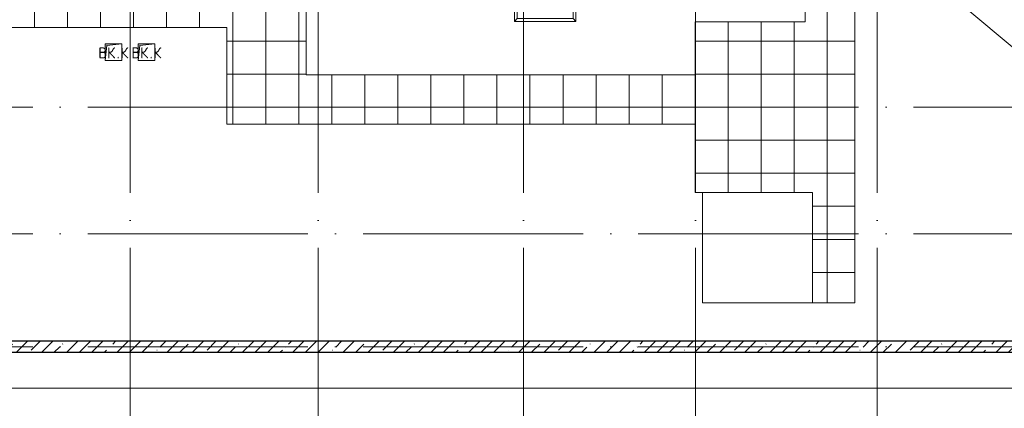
# Model space of a CAD drawing. Header units: millimetres. Extents: x -30540 to 143646, y -11730 to 123410.
# Tile 88 of 114: x 69931 to 87816, y 74333 to 81389. Entities that reach past the tile are written whole.
import ezdxf

# ---------------------------------------------------------------- set-up
doc = ezdxf.new("R2010")
doc.units = ezdxf.units.MM
doc.linetypes.add('ADSK_Линия сетки', pattern=[5000, 4000, -500, 0, -500])
for name, color, linetype, lineweight in [('A-____-NOTE-TEXT', 7, 'Continuous', 18), ('A-FLOR-____-OTLN', 7, 'Continuous', 18), ('A-GENM-____-OTLN', 7, 'Continuous', 18), ('A-ROOF-____-OTLN', 7, 'Continuous', 18), ('A-ROOF-____-PATT', 7, 'Continuous', 18), ('A-WALL-____-MCUT', 7, 'Continuous', 40), ('A-WALL-____-PATT', 7, 'Continuous', 40), ('M-EQPM-____-OTLN', 7, 'Continuous', 18), ('S-GRID-____-OTLN', 7, 'Continuous', 9)]:
    doc.layers.add(name, color=color, linetype=linetype, lineweight=lineweight)
doc.styles.add('GOST Common', font='GOST_Common.ttf', dxfattribs={"height": 200})

# ---------------------------------------------------------------- blocks, each defined once
blk = doc.blocks.new('_GM_Dt-St-D_Фартук гнутый из оцинкованной стали_Пристенный_Тип 1__c-верхняя кромка с отгибом_ - ФС-1_3_50х70У100-1_5_t__RAL7016-7873531-Кровля')
at = {"layer": 'A-GENM-____-OTLN', "color": 254, "lineweight": 13, "true_color": 0xcccccc}
for p, q in [((0, 50), (2833, 50)), ((50, 0), (0, 50)), ((50, 0), (2783, 0)), ((50, 0), (50, -1.5)), ((2833, 50), (2783, 0)), ((2783, -1.5), (2783, 0))]:
    blk.add_line(p, q, dxfattribs=at)
blk = doc.blocks.new('_GM_Dt-St-D_Фартук гнутый из оцинкованной стали_Пристенный_Тип 1__c-верхняя кромка с отгибом_ - ФС-1_3_50х70У100-1_5_t__RAL7016-7548135-Кровля')
at = {"layer": 'A-GENM-____-OTLN', "color": 254, "lineweight": 13, "true_color": 0xcccccc}
for p, q in [((0, 50), (1113, 50)), ((50, 0), (0, 50)), ((50, 0), (1063, 0)), ((50, 0), (50, -1)), ((1113, 50), (1063, 0)), ((1063, -1), (1063, 0))]:
    blk.add_line(p, q, dxfattribs=at)
blk = doc.blocks.new('_GM_Dt-St-D_Фартук гнутый из оцинкованной стали_Пристенный_Тип 1__c-верхняя кромка с отгибом_ - ФС-1_3_50х70У100-1_5_t__RAL7016-7873530-Кровля')
at = {"layer": 'A-GENM-____-OTLN', "color": 254, "lineweight": 13, "true_color": 0xcccccc}
for p, q in [((1331.5, 0), (0, 0)), ((1331.5, 0), (1331.5, 1.5)), ((1381.5, -50), (50, -50)), ((1331.5, 0), (1381.5, -50))]:
    blk.add_line(p, q, dxfattribs=at)
blk = doc.blocks.new('АР_Канал вертикальный прямоугольный - ВК_К-6743302-Кровля')
at = {"layer": 'M-EQPM-____-OTLN', "lineweight": 13, "true_color": 0xe2e2e2}
blk.add_hatch(color=254, dxfattribs=at).paths.add_polyline_path([(-150, -150), (-120, 120), (150, 150), (-150, 150)])
at = {"layer": 'M-EQPM-____-OTLN', "color": 253, "lineweight": 13, "true_color": 0xaaaaaa}
for p, q in [((150, 150), (-150, 150)), ((-150, 150), (-150, -150)), ((150, 150), (-150, 150)), ((-150, 150), (-150, -150)), ((-150, -150), (-150, 150)), ((-150, 150), (150, 150)), ((-150, -150), (-120, 120)), ((-150, -150), (-120, 120)), ((-120, 120), (150, 150)), ((-120, 120), (150, 150)), ((150, -150), (150, 150)), ((150, 150), (150, -150)), ((-150, -150), (150, -150)), ((150, -150), (-150, -150))]:
    blk.add_line(p, q, dxfattribs=at)
blk = doc.blocks.new('Наметкина 10_РД_АР_К3_отсоединено_rvt-1-Кровля')
at = {"layer": 'A-ROOF-____-PATT', "lineweight": 5, "true_color": 0xe4e4e4}
h = blk.add_hatch(dxfattribs=at)
h.set_pattern_fill('FP_14', color=254, style=0, pattern_type=2)
h.set_pattern_definition([(0, (0, 0), (0, 600), []), (90, (0, 0), (-600, 4e-14), [])])
h.paths.add_polyline_path([(85102, 76250), (85102, 85261), (88675, 85261), (88675, 89725), (95725, 89725), (95725, 86172), (95752, 86172), (95752, 81329), (95725, 81329), (95725, 81020), (93155, 81020), (93155, 77690), (94055, 77690), (94055, 80120), (96625, 80120), (96625, 85950), (99800, 85950), (99800, 88410), (103092, 88410), (103092, 81075), (102046, 81075), (102045, 81075), (100100, 81075), (100100, 80175), (108900, 80175), (108900, 81422), (113980, 81422), (113980, 78900), (125861, 78900), (125861, 89310), (109999, 89310), (109999, 92648), (103092, 92648), (103092, 89310), (96676, 89310), (96676, 90625), (75677, 90625), (75677, 89725), (87775, 89725), (87775, 86161), (84202, 86161), (84202, 81350), (82202, 81350), (82202, 80390), (75135, 80390), (75135, 82150), (66605, 82150), (66605, 85800), (69729, 85800), (69729, 86800), (65705, 86800), (65705, 85850), (65735, 85850), (65705, 85847), (65705, 83050), (65735, 83050), (65705, 83047), (65705, 81250), (73695, 81250), (73695, 79490), (82202, 79490), (82202, 78250), (84332, 78250), (84332, 76250), (84990, 76250)])
h.paths.add_polyline_path([(114880, 79800), (114880, 82322), (108000, 82322), (108000, 81075), (104005, 81075), (104005, 91748), (109099, 91748), (109099, 85625), (114880, 85625), (114880, 88410), (124961, 88410), (124961, 85827), (125007, 85827), (125007, 83674), (124961, 83674), (124961, 79800), (117687, 79800)])
h.paths.add_polyline_path([(97705, 86000), (97705, 86300), (98005, 86300), (97735, 86270)])
h.paths.add_polyline_path([(113980, 86525), (109999, 86525), (109999, 88410), (113980, 88410), (113980, 87375)])
at = {"layer": 'A-WALL-____-PATT', "lineweight": 5, "true_color": 0xcccccc}
h = blk.add_hatch(dxfattribs=at)
h.set_pattern_fill('FP_11', color=254, style=0, pattern_type=2)
h.set_pattern_definition([(45, (0, 0), (-228.0985, 228.0985), []), (45, (228.1, 0), (-228.0985, 228.0985), [403.225, -80.645, 6.706, -73.939])])
h.paths.add_polyline_path([(93705, 75350), (93705, 75550), (63825, 75550), (63825, 75350), (84990, 75350)])
at = {"layer": 'A-FLOR-____-OTLN', "color": 254, "lineweight": 13, "true_color": 0xcccccc}
for p, q in [((84332, 78250), (82332, 78250)), ((82332, 78250), (82332, 76250)), ((84332, 76250), (84332, 78250)), ((82332, 76250), (84332, 76250)), ((62975, 74700), (128255, 74700))]:
    blk.add_line(p, q, dxfattribs=at)
at = {"layer": 'A-ROOF-____-OTLN', "color": 254, "lineweight": 13, "true_color": 0xcccccc}
for p, q in [((84202, 81350), (84202, 86161)), ((85102, 85261), (85102, 76250)), ((85102, 83283), (89005, 80022)), ((75135, 80390), (75135, 82150)), ((65705, 81250), (73695, 81250)), ((73695, 81250), (73695, 79490)), ((82202, 81350), (84202, 81350)), ((82202, 80390), (82202, 81350)), ((75135, 80390), (82202, 80390)), ((82202, 79490), (73695, 79490)), ((82202, 78250), (82202, 79490)), ((82332, 78250), (82202, 78250)), ((85102, 76250), (84332, 76250))]:
    blk.add_line(p, q, dxfattribs=at)
at = {"layer": 'A-WALL-____-MCUT', "color": 254, "lineweight": 30, "true_color": 0xcccccc}
for p, q in [((93705, 75550), (63825, 75550)), ((63825, 75350), (93705, 75350))]:
    blk.add_line(p, q, dxfattribs=at)
at = {"layer": 'A-GENM-____-OTLN', "color": 254, "lineweight": 13, "true_color": 0xcccccc}
for name, p, rotation in [('_GM_Dt-St-D_Фартук гнутый из оцинкованной стали_Пристенный_Тип 1__c-верхняя кромка с отгибом_ - ФС-1_3_50х70У100-1_5_t__RAL7016-7873531-Кровля', (79982, 84192), 270.0000000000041), ('_GM_Dt-St-D_Фартук гнутый из оцинкованной стали_Пристенный_Тип 1__c-верхняя кромка с отгибом_ - ФС-1_3_50х70У100-1_5_t__RAL7016-7873530-Кровля', (78969, 82740), 269.9999999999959), ('_GM_Dt-St-D_Фартук гнутый из оцинкованной стали_Пристенный_Тип 1__c-верхняя кромка с отгибом_ - ФС-1_3_50х70У100-1_5_t__RAL7016-7548135-Кровля', (80032, 81409), 180)]:
    blk.add_blockref(name, p, dxfattribs=dict(at, rotation=rotation))
at = {"layer": 'M-EQPM-____-OTLN', "color": 253, "lineweight": 5, "true_color": 0xaaaaaa}
for p in [(71635, 80800), (72235, 80800)]:
    blk.add_blockref('АР_Канал вертикальный прямоугольный - ВК_К-6743302-Кровля', p, dxfattribs=at)
at = {"layer": 'A-____-NOTE-TEXT', "color": 253, "lineweight": 5, "true_color": 0xaaaaaa, "char_height": 200, "attachment_point": 1, "style": 'GOST Common'}
for s, insert, width in [('ВК', (71360, 80887), 400.84), ('\\fGOST Common|b0|i0|c204|p34|;К', (71757, 80887), 192.4), ('ВК', (71960, 80887), 400.84), ('\\fGOST Common|b0|i0|c204|p34|;К', (72357, 80887), 192.4), ('\\fGOST Common|b0|i0|c204|p34|;.', (71691, 80887), 80.17), ('\\fGOST Common|b0|i0|c204|p34|;.', (72291, 80887), 80.17)]:
    blk.add_mtext(s, dxfattribs=dict(at, insert=insert, width=width))

msp = doc.modelspace()

# ---------------------------------------------------------------- linework, layer by layer
at = {"layer": 'S-GRID-____-OTLN', "color": 253, "linetype": 'ADSK_Линия сетки', "true_color": 0xaaaaaa}
for p, q in [((71935.3, 53245.6), (71935.3, 100101.1)), ((75355.3, 53245.6), (75355.3, 100101.1)), ((79085.3, 53245.6), (79085.3, 100101.1)), ((82205.3, 53245.6), (82205.3, 100101.1)), ((85505.3, 53245.6), (85505.3, 100101.1)), ((135169, 79800), (62296.8, 79800)), ((135169, 77500), (62296.8, 77500)), ((135169, 75450), (62296.8, 75450))]:
    msp.add_line(p, q, dxfattribs=at)

# ---------------------------------------------------------------- block references
at = {"lineweight": 5}
msp.add_blockref('Наметкина 10_РД_АР_К3_отсоединено_rvt-1-Кровля', (0, 0), dxfattribs=at)

doc.saveas('drawing.dxf')
